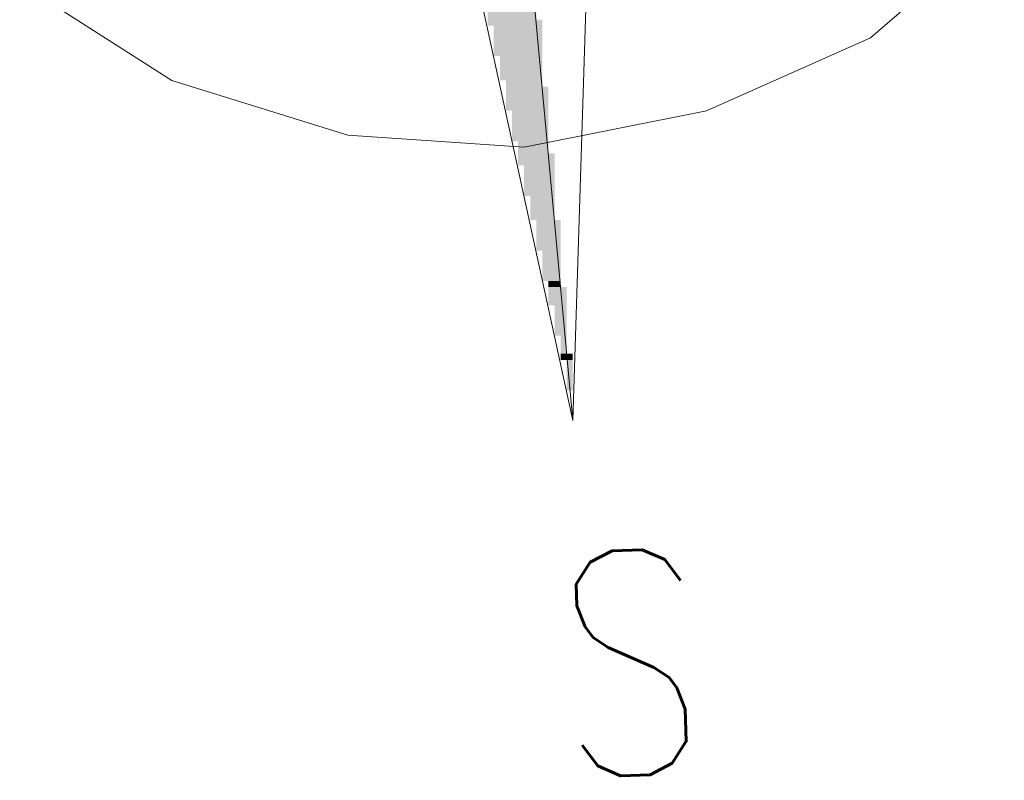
# Model space of a CAD drawing. Header units: millimetres. Extents: x -740 to 33545, y -26688 to 22494.
# Tile 71 of 256: x 12336 to 12473, y 7600 to 7706. Entities that reach past the tile are written whole.
import ezdxf

# ---------------------------------------------------------------- set-up
doc = ezdxf.new("R2010")
doc.units = ezdxf.units.MM
doc.header["$MEASUREMENT"] = 0
doc.layers.add('Nowe_820-G Rysunki Obrazki_Nr_pióra__1', color=252, linetype='Continuous', lineweight=13)
doc.layers.add('Nowe_820-G Rysunki Obrazki_Nr_pióra__23', color=252, linetype='Continuous', lineweight=15)
doc.styles.add('STYL_AUTOMATYCZNY_3', font='txt', dxfattribs={"width": 0.771742})

msp = doc.modelspace()

# ---------------------------------------------------------------- hatches: boundary and pattern name
at = {"layer": 'Nowe_820-G Rysunki Obrazki_Nr_pióra__1', "linetype": 'Continuous', "lineweight": 0}
for points in [[(12401.33, 7706.31), (12408.11, 7706.31), (12408.11, 7708.85), (12401.33, 7708.85)], [(12401.33, 7706.31), (12408.11, 7706.31), (12408.11, 7708.85), (12401.33, 7708.85)], [(12401.33, 7705.46), (12408.95, 7705.46), (12408.95, 7706.31), (12401.33, 7706.31)], [(12401.33, 7705.46), (12408.95, 7705.46), (12408.95, 7706.31), (12401.33, 7706.31)], [(12402.18, 7701.23), (12408.95, 7701.23), (12408.95, 7705.46), (12402.18, 7705.46)], [(12402.18, 7701.23), (12408.95, 7701.23), (12408.95, 7705.46), (12402.18, 7705.46)], [(12403.03, 7697.84), (12408.95, 7697.84), (12408.95, 7701.23), (12403.03, 7701.23)], [(12403.03, 7697.84), (12408.95, 7697.84), (12408.95, 7701.23), (12403.03, 7701.23)], [(12403.87, 7696.99), (12408.95, 7696.99), (12408.95, 7697.84), (12403.87, 7697.84)], [(12403.87, 7696.99), (12408.95, 7696.99), (12408.95, 7697.84), (12403.87, 7697.84)], [(12403.87, 7693.61), (12409.8, 7693.61), (12409.8, 7696.99), (12403.87, 7696.99)], [(12403.87, 7693.61), (12409.8, 7693.61), (12409.8, 7696.99), (12403.87, 7696.99)], [(12404.72, 7689.37), (12409.8, 7689.37), (12409.8, 7693.61), (12404.72, 7693.61)], [(12404.72, 7689.37), (12409.8, 7689.37), (12409.8, 7693.61), (12404.72, 7693.61)], [(12405.57, 7687.68), (12409.8, 7687.68), (12409.8, 7689.37), (12405.57, 7689.37)], [(12405.57, 7687.68), (12409.8, 7687.68), (12409.8, 7689.37), (12405.57, 7689.37)], [(12405.57, 7685.99), (12410.65, 7685.99), (12410.65, 7687.68), (12405.57, 7687.68)], [(12405.57, 7685.99), (12410.65, 7685.99), (12410.65, 7687.68), (12405.57, 7687.68)], [(12406.41, 7681.75), (12410.65, 7681.75), (12410.65, 7685.99), (12406.41, 7685.99)], [(12406.41, 7681.75), (12410.65, 7681.75), (12410.65, 7685.99), (12406.41, 7685.99)], [(12407.26, 7678.37), (12410.65, 7678.37), (12410.65, 7681.75), (12407.26, 7681.75)], [(12407.26, 7678.37), (12410.65, 7678.37), (12410.65, 7681.75), (12407.26, 7681.75)], [(12408.11, 7674.13), (12411.49, 7674.13), (12411.49, 7678.37), (12408.11, 7678.37)], [(12408.11, 7674.13), (12411.49, 7674.13), (12411.49, 7678.37), (12408.11, 7678.37)], [(12408.95, 7669.9), (12411.49, 7669.9), (12411.49, 7674.13), (12408.95, 7674.13)], [(12408.95, 7669.9), (12411.49, 7669.9), (12411.49, 7674.13), (12408.95, 7674.13)], [(12409.8, 7669.05), (12411.49, 7669.05), (12411.49, 7669.9), (12409.8, 7669.9)], [(12409.8, 7669.05), (12411.49, 7669.05), (12411.49, 7669.9), (12409.8, 7669.9)], [(12409.8, 7666.51), (12412.34, 7666.51), (12412.34, 7669.05), (12409.8, 7669.05)], [(12409.8, 7666.51), (12412.34, 7666.51), (12412.34, 7669.05), (12409.8, 7669.05)], [(12410.65, 7662.28), (12412.34, 7662.28), (12412.34, 7666.51), (12410.65, 7666.51)], [(12410.65, 7662.28), (12412.34, 7662.28), (12412.34, 7666.51), (12410.65, 7666.51)], [(12411.49, 7659.74), (12412.34, 7659.74), (12412.34, 7662.28), (12411.49, 7662.28)], [(12411.49, 7659.74), (12412.34, 7659.74), (12412.34, 7662.28), (12411.49, 7662.28)], [(12411.49, 7658.89), (12413.19, 7658.89), (12413.19, 7659.74), (12411.49, 7659.74)], [(12411.49, 7658.89), (12413.19, 7658.89), (12413.19, 7659.74), (12411.49, 7659.74)], [(12412.34, 7658.89), (12412.34, 7654.66), (12413.19, 7654.66), (12413.19, 7658.89)], [(12412.34, 7658.89), (12412.34, 7654.66), (12413.19, 7654.66), (12413.19, 7658.89)]]:
    msp.add_hatch(color=256, dxfattribs=at).paths.add_polyline_path(points)

# ---------------------------------------------------------------- linework, layer by layer
at = {"layer": 'Nowe_820-G Rysunki Obrazki_Nr_pióra__23', "linetype": 'Continuous', "lineweight": 15}
for points in [[(12402.18, 7769.81), (12413.19, 7650.43)], [(12402.18, 7769.81), (12413.19, 7650.43)], [(12413.19, 7650.43), (12416.57, 7757.95)], [(12413.19, 7650.43), (12416.57, 7757.95)], [(12390.33, 7755.41), (12413.19, 7650.43)], [(12413.19, 7650.43), (12390.33, 7755.41)], [(12454.67, 7703.77), (12473.3, 7719.85)], [(12454.67, 7703.77), (12473.3, 7719.85)], [(12336.14, 7711.39), (12357.31, 7697.84)], [(12336.14, 7711.39), (12357.31, 7697.84)], [(12431.81, 7693.61), (12454.67, 7703.77)], [(12431.81, 7693.61), (12454.67, 7703.77)], [(12357.31, 7697.84), (12381.86, 7690.22)], [(12357.31, 7697.84), (12381.86, 7690.22)], [(12406.41, 7688.53), (12431.81, 7693.61)], [(12406.41, 7688.53), (12431.81, 7693.61)], [(12381.86, 7690.22), (12406.41, 7688.53)], [(12381.86, 7690.22), (12406.41, 7688.53)]]:
    msp.add_lwpolyline(points, dxfattribs=at)

# ---------------------------------------------------------------- texts
at = {"layer": 'Nowe_820-G Rysunki Obrazki_Nr_pióra__1', "linetype": 'Continuous', "lineweight": 13, "insert": (12411.52, 7600.62), "char_height": 31.3927, "attachment_point": 7, "rotation": 2.0719, "style": 'STYL_AUTOMATYCZNY_3'}
msp.add_mtext('\\A1;{\\pql;\\fRomanS|b0|i0|c0|p0;\\W0.771742;S}', dxfattribs=at)

doc.saveas('drawing.dxf')
